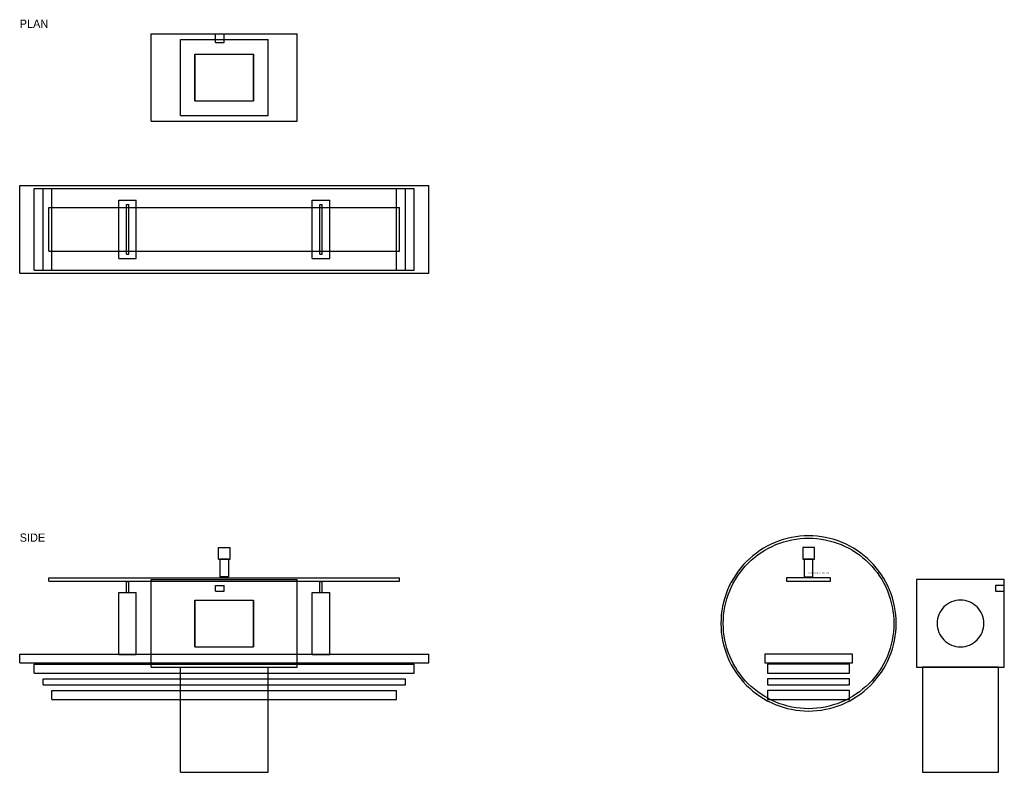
# Model space of a CAD drawing. Header units: metres. Extents: x -700 to 2670, y -660 to 1918.
import ezdxf

# ---------------------------------------------------------------- set-up
doc = ezdxf.new("R2010")
doc.units = ezdxf.units.M
for name, color, linetype in [('HIDDEN', 8, 'Continuous'), ('SECTION', 1, 'Continuous'), ('TEXT', 3, 'Continuous'), ('VISIBLE', 7, 'Continuous')]:
    doc.layers.add(name, color=color, linetype=linetype)

msp = doc.modelspace()

# ---------------------------------------------------------------- linework, layer by layer
at = {"layer": 'HIDDEN'}
for points in [[(-250, 1570), (-250, 1870)], [(-250, 1870), (250, 1870)], [(-30, 1840), (-30, 1870)], [(-30, 1840), (-30, 1870)], [(-30, 1870), (0, 1870)], [(-30, 1870), (0, 1870)], [(0, 1840), (0, 1870)], [(0, 1840), (0, 1870)], [(250, 1570), (250, 1870)], [(-150, 1590), (-150, 1850)], [(-150, 1590), (-150, 1850)], [(-150, 1850), (150, 1850)], [(-150, 1850), (150, 1850)], [(-30, 1840), (0, 1840)], [(-30, 1840), (0, 1840)], [(150, 1590), (150, 1850)], [(150, 1590), (150, 1850)], [(-100, 1640), (-100, 1642), (-100, 1647.9), (-100, 1657.5), (-100, 1670.1), (-100, 1685.3), (-100, 1702.2), (-100, 1720), (-100, 1737.8), (-100, 1754.7), (-100, 1769.9), (-100, 1782.5), (-100, 1792.1), (-100, 1798), (-100, 1800)], [(-100, 1800), (-100, 1799.5), (-100, 1798), (-100, 1795.5), (-100, 1792.1), (-100, 1787.7), (-100, 1782.5), (-100, 1776.6), (-100, 1769.9), (-100, 1762.6), (-100, 1754.7), (-100, 1746.4), (-100, 1737.8), (-100, 1729), (-100, 1720)], [(-100, 1800), (100, 1800)], [(100, 1640), (100, 1642), (100, 1647.9), (100, 1657.5), (100, 1670.1), (100, 1685.3), (100, 1702.2), (100, 1720), (100, 1737.8), (100, 1754.7), (100, 1769.9), (100, 1782.5), (100, 1792.1), (100, 1798), (100, 1800)], [(100, 1800), (100, 1799.5), (100, 1798), (100, 1795.5), (100, 1792.1), (100, 1787.7), (100, 1782.5), (100, 1776.6), (100, 1769.9), (100, 1762.6), (100, 1754.7), (100, 1746.4), (100, 1737.8), (100, 1729), (100, 1720)], [(-100, 1720), (-100, 1711), (-100, 1702.2), (-100, 1693.6), (-100, 1685.3), (-100, 1677.4), (-100, 1670.1), (-100, 1663.4), (-100, 1657.5), (-100, 1652.3), (-100, 1647.9), (-100, 1644.5), (-100, 1642), (-100, 1640.5), (-100, 1640)], [(100, 1720), (100, 1711), (100, 1702.2), (100, 1693.6), (100, 1685.3), (100, 1677.4), (100, 1670.1), (100, 1663.4), (100, 1657.5), (100, 1652.3), (100, 1647.9), (100, 1644.5), (100, 1642), (100, 1640.5), (100, 1640)], [(-100, 1640), (100, 1640)], [(-150, 1590), (150, 1590)], [(-150, 1590), (150, 1590)], [(-250, 1570), (250, 1570)], [(-700, 1050), (-700, 1350)], [(-700, 1350), (700, 1350)], [(700, 1050), (700, 1350)], [(-650, 1060), (-650, 1340)], [(-650, 1060), (-650, 1340)], [(-650, 1340), (650, 1340)], [(-650, 1340), (650, 1340)], [(-620, 1060), (-620, 1340)], [(-620, 1060), (-620, 1340)], [(-620, 1340), (620, 1340)], [(-620, 1340), (620, 1340)], [(-590, 1060), (-590, 1340)], [(-590, 1060), (-590, 1340)], [(-590, 1340), (590, 1340)], [(-590, 1340), (590, 1340)], [(590, 1060), (590, 1340)], [(590, 1060), (590, 1340)], [(620, 1060), (620, 1340)], [(620, 1060), (620, 1340)], [(650, 1060), (650, 1340)], [(650, 1060), (650, 1340)], [(-361, 1100), (-361, 1300)], [(-361, 1300), (-301, 1300)], [(-335, 1115), (-335, 1285)], [(-335, 1285), (-327, 1285)], [(-327, 1115), (-327, 1285)], [(-301, 1100), (-301, 1300)], [(301, 1100), (301, 1300)], [(301, 1300), (361, 1300)], [(327, 1115), (327, 1285)], [(327, 1285), (335, 1285)], [(335, 1115), (335, 1285)], [(361, 1100), (361, 1300)], [(-600, 1125), (-600, 1275)], [(-600, 1275), (600, 1275)], [(-361, 1125), (-361, 1275)], [(-335, 1125), (-335, 1275)], [(-327, 1125), (-327, 1275)], [(-301, 1125), (-301, 1275)], [(301, 1125), (301, 1275)], [(327, 1125), (327, 1275)], [(335, 1125), (335, 1275)], [(361, 1125), (361, 1275)], [(600, 1125), (600, 1275)], [(-600, 1125), (600, 1125)], [(-335, 1115), (-327, 1115)], [(327, 1115), (335, 1115)], [(-361, 1100), (-301, 1100)], [(301, 1100), (361, 1100)], [(-700, 1050), (700, 1050)], [(-650, 1060), (650, 1060)], [(-650, 1060), (650, 1060)], [(-620, 1060), (620, 1060)], [(-620, 1060), (620, 1060)], [(-590, 1060), (590, 1060)], [(-590, 1060), (590, 1060)], [(-20, 70), (-20, 110)], [(-20, 110), (20, 110)], [(20, 70), (20, 110)], [(-20, 70), (20, 70)], [(-15, 70), (-14.6, 70), (-13.5, 70), (-11.7, 70), (-9.4, 70), (-6.5, 70), (-3.3, 70), (0, 70), (3.3, 70), (6.5, 70), (9.4, 70), (11.7, 70), (13.5, 70), (14.6, 70), (15, 70)], [(15, 70), (14.6, 70), (13.5, 70), (11.7, 70), (9.4, 70), (6.5, 70), (3.3, 70), (0, 70), (-3.3, 70), (-6.5, 70), (-9.4, 70), (-11.7, 70), (-13.5, 70), (-14.6, 70), (-15, 70)], [(-600, -5.8), (-600, 5.8)], [(-600, 5.8), (600, 5.8)], [(-250, -5.8), (-250, 0)], [(-250, -300), (-250, 0)], [(-250, 0), (250, 0)], [(-250, 0), (250, 0)], [(-15, 10), (-14.6, 10), (-13.5, 10), (-11.7, 10), (-9.4, 10), (-6.5, 10), (-3.3, 10), (0, 10), (3.3, 10), (6.5, 10), (9.4, 10), (11.7, 10), (13.5, 10), (14.6, 10), (15, 10)], [(250, -5.8), (250, 0)], [(250, -300), (250, 0)], [(600, -5.8), (600, 5.8)], [(-600, -5.8), (600, -5.8)], [(-335, -44), (-335, -6)], [(-335, -6), (-327, -6)], [(-327, -44), (-327, -6)], [(-30, -40), (-30, -20)], [(-30, -40), (-30, -20)], [(-30, -20), (0, -20)], [(-30, -20), (0, -20)], [(0, -40), (0, -20)], [(0, -40), (0, -20)], [(327, -44), (327, -6)], [(327, -6), (335, -6)], [(335, -44), (335, -6)], [(-361, -256), (-361, -44)], [(-361, -44), (-301, -44)], [(-335, -44), (-327, -44)], [(-335, -44), (-327, -44)], [(-301, -256), (-301, -44)], [(-30, -40), (0, -40)], [(-30, -40), (0, -40)], [(301, -256), (301, -44)], [(301, -44), (361, -44)], [(327, -44), (335, -44)], [(327, -44), (335, -44)], [(361, -256), (361, -44)], [(-100, -70), (100, -70)], [(-100, -70), (-100, -72), (-100, -77.9), (-100, -87.5), (-100, -100.1), (-100, -115.3), (-100, -132.2), (-100, -150), (-100, -167.8), (-100, -184.7), (-100, -199.9), (-100, -212.5), (-100, -222.1), (-100, -228), (-100, -230)], [(-100, -230), (-100, -228), (-100, -222.1), (-100, -212.5), (-100, -199.9), (-100, -184.7), (-100, -167.8), (-100, -150), (-100, -132.2), (-100, -115.3), (-100, -100.1), (-100, -87.5), (-100, -77.9), (-100, -72), (-100, -70)], [(100, -70), (100, -72), (100, -77.9), (100, -87.5), (100, -100.1), (100, -115.3), (100, -132.2), (100, -150), (100, -167.8), (100, -184.7), (100, -199.9), (100, -212.5), (100, -222.1), (100, -228), (100, -230)], [(100, -230), (100, -228), (100, -222.1), (100, -212.5), (100, -199.9), (100, -184.7), (100, -167.8), (100, -150), (100, -132.2), (100, -115.3), (100, -100.1), (100, -87.5), (100, -77.9), (100, -72), (100, -70)], [(-100, -230), (100, -230)], [(-700, -285), (-700, -255)], [(-700, -255), (700, -255)], [(-361, -256), (-361, -255)], [(-361, -256), (-301, -256)], [(-361, -256), (-301, -256)], [(-301, -256), (-301, -255)], [(-250, -285), (-250, -255)], [(250, -285), (250, -255)], [(301, -256), (301, -255)], [(301, -256), (361, -256)], [(301, -256), (361, -256)], [(361, -256), (361, -255)], [(700, -285), (700, -255)], [(-700, -285), (700, -285)], [(-650, -320), (-650, -290)], [(-650, -290), (650, -290)], [(-250, -300), (-250, -290)], [(-250, -300), (250, -300)], [(-250, -300), (250, -300)], [(-150, -320), (-150, -300)], [(-150, -660), (-150, -300)], [(-150, -300), (150, -300)], [(-150, -300), (150, -300)], [(150, -320), (150, -300)], [(150, -660), (150, -300)], [(250, -300), (250, -290)], [(650, -320), (650, -290)], [(-650, -320), (650, -320)], [(-620, -360), (-620, -340)], [(-620, -340), (620, -340)], [(-620, -360), (620, -360)], [(-150, -360), (-150, -340)], [(150, -360), (150, -340)], [(620, -360), (620, -340)], [(-590, -410), (-590, -380)], [(-590, -380), (590, -380)], [(-150, -410), (-150, -380)], [(150, -410), (150, -380)], [(590, -410), (590, -380)], [(-590, -410), (590, -410)], [(-150, -660), (150, -660)]]:
    msp.add_lwpolyline(points, dxfattribs=at)
at = {"layer": 'SECTION'}
for points in [[(2000, 150), (1985.3, 149.6), (1970.6, 148.6), (1956, 146.8), (1941.5, 144.2), (1927.1, 141), (1912.9, 137.1), (1898.9, 132.5), (1885.2, 127.2), (1871.7, 121.2), (1858.6, 114.6), (1845.8, 107.3), (1833.3, 99.4), (1821.3, 91), (1809.7, 81.9), (1798.5, 72.3), (1787.9, 62.1), (1777.7, 51.5), (1768.1, 40.3), (1759, 28.7), (1750.6, 16.7), (1742.7, 4.2), (1735.4, -8.6), (1728.8, -21.7), (1722.8, -35.2), (1717.5, -48.9), (1712.9, -62.9), (1709, -77.1), (1705.8, -91.5), (1703.2, -106), (1701.4, -120.6), (1700.4, -135.3), (1700, -150), (1700.4, -164.7), (1701.4, -179.4), (1703.2, -194), (1705.8, -208.5), (1709, -222.9), (1712.9, -237.1), (1717.5, -251.1), (1722.8, -264.8), (1728.8, -278.3), (1735.4, -291.4), (1742.7, -304.2), (1750.6, -316.7), (1759, -328.7), (1768.1, -340.3), (1777.7, -351.5), (1787.9, -362.1), (1798.5, -372.3), (1809.7, -381.9), (1821.3, -391), (1833.3, -399.4), (1845.8, -407.3), (1858.6, -414.6), (1871.7, -421.2), (1885.2, -427.2), (1898.9, -432.5), (1912.9, -437.1), (1927.1, -441), (1941.5, -444.2), (1956, -446.8), (1970.6, -448.6), (1985.3, -449.6), (2000, -450), (2014.7, -449.6), (2029.4, -448.6), (2044, -446.8), (2058.5, -444.2), (2072.9, -441), (2087.1, -437.1), (2101.1, -432.5), (2114.8, -427.2), (2128.3, -421.2), (2141.4, -414.6), (2154.2, -407.3), (2166.7, -399.4), (2178.7, -391), (2190.3, -381.9), (2201.5, -372.3), (2212.1, -362.1), (2222.3, -351.5), (2231.9, -340.3), (2241, -328.7), (2249.4, -316.7), (2257.3, -304.2), (2264.6, -291.4), (2271.2, -278.3), (2277.2, -264.8), (2282.5, -251.1), (2287.1, -237.1), (2291, -222.9), (2294.2, -208.5), (2296.8, -194), (2298.6, -179.4), (2299.6, -164.7), (2300, -150), (2299.6, -135.3), (2298.6, -120.6), (2296.8, -106), (2294.2, -91.5), (2291, -77.1), (2287.1, -62.9), (2282.5, -48.9), (2277.2, -35.2), (2271.2, -21.7), (2264.6, -8.6), (2257.3, 4.2), (2249.4, 16.7), (2241, 28.7), (2231.9, 40.3), (2222.3, 51.5), (2212.1, 62.1), (2201.5, 72.3), (2190.3, 81.9), (2178.7, 91), (2166.7, 99.4), (2154.2, 107.3), (2141.4, 114.6), (2128.3, 121.2), (2114.8, 127.2), (2101.1, 132.5), (2087.1, 137.1), (2072.9, 141), (2058.5, 144.2), (2044, 146.8), (2029.4, 148.6), (2014.7, 149.6), (2000, 150)], [(2000, 142), (2014.3, 141.6), (2028.6, 140.6), (2042.8, 138.8), (2057, 136.4), (2071, 133.2), (2084.8, 129.4), (2098.4, 124.9), (2111.7, 119.8), (2124.8, 114), (2137.6, 107.5), (2150.1, 100.5), (2162.2, 92.8), (2173.9, 84.5), (2185.2, 75.7), (2196.1, 66.4), (2206.5, 56.5), (2216.4, 46.1), (2225.7, 35.2), (2234.5, 23.9), (2242.8, 12.2), (2250.5, 0.1), (2257.5, -12.4), (2264, -25.2), (2269.8, -38.3), (2274.9, -51.6), (2279.4, -65.2), (2283.2, -79), (2286.4, -93), (2288.8, -107.2), (2290.6, -121.4), (2291.6, -135.7), (2292, -150), (2291.6, -164.3), (2290.6, -178.6), (2288.8, -192.8), (2286.4, -207), (2283.2, -221), (2279.4, -234.8), (2274.9, -248.4), (2269.8, -261.7), (2264, -274.8), (2257.5, -287.6), (2250.5, -300.1), (2242.8, -312.2), (2234.5, -323.9), (2225.7, -335.2), (2216.4, -346.1), (2206.5, -356.5), (2196.1, -366.4), (2185.2, -375.7), (2173.9, -384.5), (2162.2, -392.8), (2150.1, -400.5), (2137.6, -407.5), (2124.8, -414), (2111.7, -419.8), (2098.4, -424.9), (2084.8, -429.4), (2071, -433.2), (2057, -436.4), (2042.8, -438.8), (2028.6, -440.6), (2014.3, -441.6), (2000, -442), (1985.7, -441.6), (1971.4, -440.6), (1957.2, -438.8), (1943, -436.4), (1929, -433.2), (1915.2, -429.4), (1901.6, -424.9), (1888.3, -419.8), (1875.2, -414), (1862.4, -407.5), (1849.9, -400.5), (1837.8, -392.8), (1826.1, -384.5), (1814.8, -375.7), (1803.9, -366.4), (1793.5, -356.5), (1783.6, -346.1), (1774.3, -335.2), (1765.5, -323.9), (1757.2, -312.2), (1749.5, -300.1), (1742.5, -287.6), (1736, -274.8), (1730.2, -261.7), (1725.1, -248.4), (1720.6, -234.8), (1716.8, -221), (1713.6, -207), (1711.2, -192.8), (1709.4, -178.6), (1708.4, -164.3), (1708, -150), (1708.4, -135.7), (1709.4, -121.4), (1711.2, -107.2), (1713.6, -93), (1716.8, -79), (1720.6, -65.2), (1725.1, -51.6), (1730.2, -38.3), (1736, -25.2), (1742.5, -12.4), (1749.5, 0.1), (1757.2, 12.2), (1765.5, 23.9), (1774.3, 35.2), (1783.6, 46.1), (1793.5, 56.5), (1803.9, 66.4), (1814.8, 75.7), (1826.1, 84.5), (1837.8, 92.8), (1849.9, 100.5), (1862.4, 107.5), (1875.2, 114), (1888.3, 119.8), (1901.6, 124.9), (1915.2, 129.4), (1929, 133.2), (1943, 136.4), (1957.2, 138.8), (1971.4, 140.6), (1985.7, 141.6), (2000, 142)], [(2020, 110), (1980, 110), (1980, 70), (2020, 70), (2020, 110)], [(2015, 10), (2015, 70), (1985, 70), (1985, 10), (2015, 10)], [(2075, 5.8), (1925, 5.8), (1925, -5.8), (2075, -5.8), (2075, 5.8)], [(2670, 0), (2370, 0), (2370, -300), (2670, -300), (2670, 0)], [(2640, -20), (2640, -40), (2670, -40), (2670, -20), (2640, -20)], [(2520, -70), (2512.2, -70.4), (2504.4, -71.5), (2496.8, -73.4), (2489.4, -76.1), (2482.3, -79.4), (2475.6, -83.5), (2469.2, -88.2), (2463.4, -93.4), (2458.2, -99.2), (2453.5, -105.6), (2449.4, -112.3), (2446.1, -119.4), (2443.4, -126.8), (2441.5, -134.4), (2440.4, -142.2), (2440, -150), (2440.4, -157.8), (2441.5, -165.6), (2443.4, -173.2), (2446.1, -180.6), (2449.4, -187.7), (2453.5, -194.4), (2458.2, -200.8), (2463.4, -206.6), (2469.2, -211.8), (2475.6, -216.5), (2482.3, -220.6), (2489.4, -223.9), (2496.8, -226.6), (2504.4, -228.5), (2512.2, -229.6), (2520, -230), (2527.8, -229.6), (2535.6, -228.5), (2543.2, -226.6), (2550.6, -223.9), (2557.7, -220.6), (2564.4, -216.5), (2570.8, -211.8), (2576.6, -206.6), (2581.8, -200.8), (2586.5, -194.4), (2590.6, -187.7), (2593.9, -180.6), (2596.6, -173.2), (2598.5, -165.6), (2599.6, -157.8), (2600, -150), (2599.6, -142.2), (2598.5, -134.4), (2596.6, -126.8), (2593.9, -119.4), (2590.6, -112.3), (2586.5, -105.6), (2581.8, -99.2), (2576.6, -93.4), (2570.8, -88.2), (2564.4, -83.5), (2557.7, -79.4), (2550.6, -76.1), (2543.2, -73.4), (2535.6, -71.5), (2527.8, -70.4), (2520, -70)], [(2150, -255), (1850, -255), (1850, -285), (2150, -285), (2150, -255)], [(2140, -290), (1860, -290), (1860, -320), (2140, -320), (2140, -290)], [(2650, -300), (2390, -300), (2390, -660), (2650, -660), (2650, -300)], [(2140, -340), (1860, -340), (1860, -360), (2140, -360), (2140, -340)], [(2140, -380), (1860, -380), (1860, -410), (2140, -410), (2140, -380)]]:
    msp.add_lwpolyline(points, close=True, dxfattribs=at)
at = {"layer": 'VISIBLE'}
for points in [[(-250, 1570), (-250, 1870)], [(-250, 1870), (250, 1870)], [(250, 1570), (250, 1870)], [(-250, 1570), (250, 1570)], [(-700, 1050), (-700, 1350)], [(-700, 1350), (700, 1350)], [(700, 1050), (700, 1350)], [(-361, 1275), (-361, 1300)], [(-361, 1300), (-301, 1300)], [(-335, 1275), (-335, 1285)], [(-335, 1285), (-327, 1285)], [(-327, 1275), (-327, 1285)], [(-301, 1275), (-301, 1300)], [(301, 1275), (301, 1300)], [(301, 1300), (361, 1300)], [(327, 1275), (327, 1285)], [(327, 1285), (335, 1285)], [(335, 1275), (335, 1285)], [(361, 1275), (361, 1300)], [(-600, 1125), (-600, 1275)], [(-600, 1275), (600, 1275)], [(600, 1125), (600, 1275)], [(-600, 1125), (600, 1125)], [(-361, 1100), (-361, 1125)], [(-335, 1115), (-335, 1125)], [(-335, 1115), (-327, 1115)], [(-327, 1115), (-327, 1125)], [(-301, 1100), (-301, 1125)], [(301, 1100), (301, 1125)], [(327, 1115), (327, 1125)], [(327, 1115), (335, 1115)], [(335, 1115), (335, 1125)], [(361, 1100), (361, 1125)], [(-361, 1100), (-301, 1100)], [(301, 1100), (361, 1100)], [(-700, 1050), (700, 1050)], [(-20, 70), (-20, 110)], [(-20, 110), (20, 110)], [(20, 70), (20, 110)], [(-20, 70), (20, 70)], [(-15, 70), (-15, 10)], [(15, 70), (15, 10)], [(-600, -5.8), (-600, 5.8)], [(-600, 5.8), (600, 5.8)], [(15, 10), (14.6, 10), (13.5, 10), (11.7, 10), (9.4, 10), (6.5, 10), (3.3, 10), (0, 10), (-3.3, 10), (-6.5, 10), (-9.4, 10), (-11.7, 10), (-13.5, 10), (-14.6, 10), (-15, 10)], [(600, -5.8), (600, 5.8)], [(-600, -5.8), (600, -5.8)], [(-335, -44), (-335, -6)], [(-335, -6), (-327, -6)], [(-327, -44), (-327, -6)], [(-250, -255), (-250, -5.8)], [(250, -255), (250, -5.8)], [(327, -44), (327, -6)], [(327, -6), (335, -6)], [(335, -44), (335, -6)], [(-361, -255), (-361, -44)], [(-361, -44), (-301, -44)], [(-301, -255), (-301, -44)], [(301, -255), (301, -44)], [(301, -44), (361, -44)], [(361, -255), (361, -44)], [(-700, -285), (-700, -255)], [(-700, -255), (700, -255)], [(700, -285), (700, -255)], [(-700, -285), (700, -285)], [(-650, -320), (-650, -290)], [(-650, -290), (650, -290)], [(-250, -290), (-250, -285)], [(250, -290), (250, -285)], [(650, -320), (650, -290)], [(-650, -320), (650, -320)], [(-150, -340), (-150, -320)], [(150, -340), (150, -320)], [(-620, -360), (-620, -340)], [(-620, -340), (620, -340)], [(-620, -360), (620, -360)], [(-150, -380), (-150, -360)], [(150, -380), (150, -360)], [(620, -360), (620, -340)], [(-590, -410), (-590, -380)], [(-590, -380), (590, -380)], [(590, -410), (590, -380)], [(-590, -410), (590, -410)], [(-150, -660), (-150, -410)], [(150, -660), (150, -410)], [(-150, -660), (150, -660)]]:
    msp.add_lwpolyline(points, dxfattribs=at)

# ---------------------------------------------------------------- texts
at = {"layer": 'TEXT'}
for s, height, p in [('PLAN', 28, (-700, 1890)), ('SIDE', 28, (-700, 130)), ('CROSS SECTION x=0', 5, (2000, 20))]:
    msp.add_text(s, height=height, dxfattribs=at).set_placement(p)

doc.saveas('drawing.dxf')
